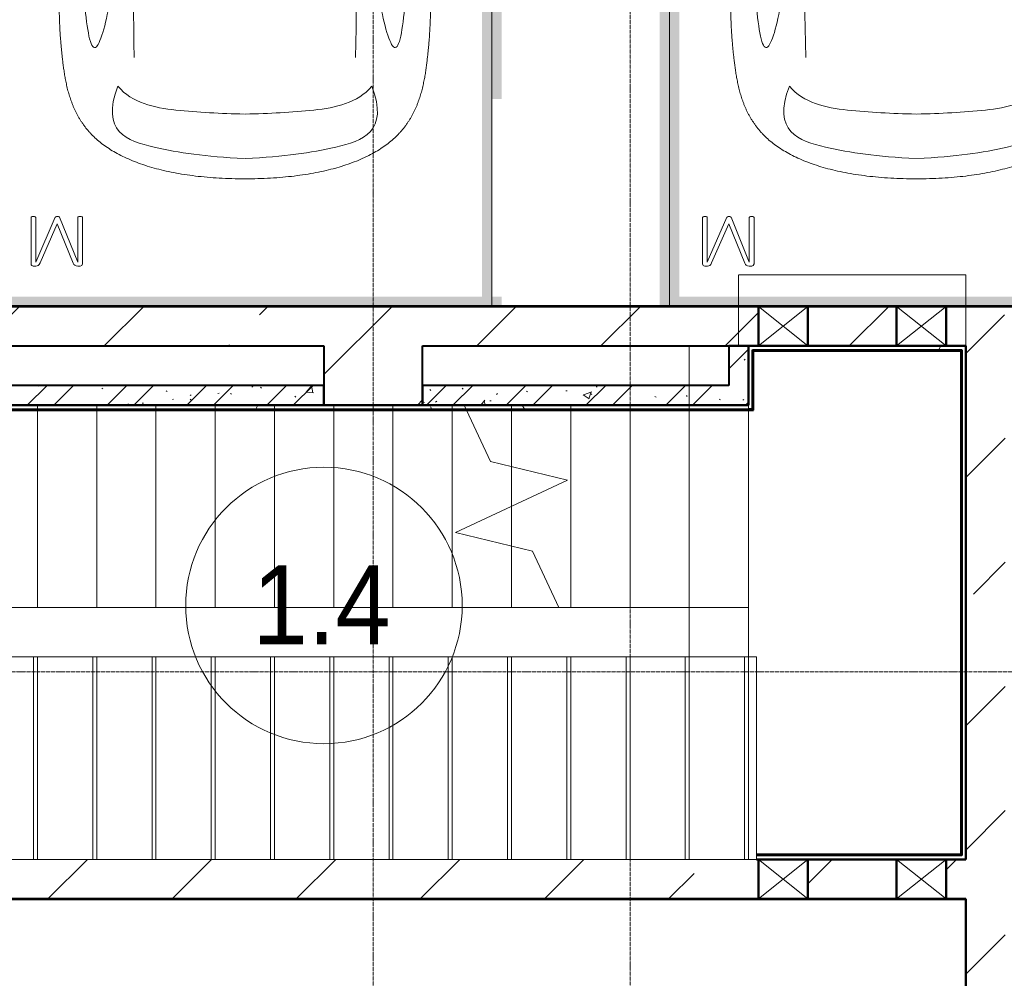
# Model space of a CAD drawing. Header units: millimetres. Extents: x -135639 to 224623, y -383017 to -59102.
# Tile 46 of 256: x 50804 to 55790, y -316568 to -311714. Entities that reach past the tile are written whole.
import ezdxf

# ---------------------------------------------------------------- set-up
doc = ezdxf.new("R2010")
doc.units = ezdxf.units.MM
for name, pattern in [('Линия сетки', [25, 20, -2.5, 0, -2.5]), ('Сверху', [3.96875, 2.38125, -1.5875]), ('Сверху_2_', [4.5, 3, -1.5]), ('Штрих_3_1_5_', [4.5, 3, -1.5])]:
    doc.linetypes.add(name, pattern=pattern)
for name, color, linetype, lineweight in [('A-000-M_MASS', 7, 'Continuous', 18), ('A-010-A_ROOM', 7, 'Continuous', 20), ('A-200-M_WALL', 7, 'Continuous', 18), ('A-200-M_WALL_EXT', 7, 'Continuous', 18), ('A-200-M_WALL_INT', 7, 'Continuous', 18), ('A-200-M_WALL_PAT', 7, 'Continuous', 40), ('A-242-M_STAIR', 7, 'Continuous', 18), ('A-242-MB_STAIR', 7, 'Сверху_2_', 18), ('A-314-M_WINDOW', 7, 'Continuous', 18), ('C-953-M_PARKING', 7, 'Continuous', 18), ('S-280-M_COLUMN', 7, 'Continuous', 18), ('Z-030-M_GRID', 7, 'Continuous', 9), ('Z-060-M_DETAIL', 7, 'Continuous', 18)]:
    doc.layers.add(name, color=color, linetype=linetype, lineweight=lineweight)
doc.styles.add('Arial_2', font='arial.ttf', dxfattribs={"width": 0.9, "height": 400})
pattern_1 = [(50, (0, 0), (437.2423, -38.2536), [45.72, -502.92]), (355, (0, 0), (-84.5828, 458.5367), [36.576, -402.336]), (100.451, (36.44, -3.2), (352.662, 420.2802), [38.856, -427.416]), (46.184, (0, 121.9), (650.59, -100.9033), [68.58, -754.38]), (96.636, (54.2, 113.5), (569.766, 593.8263), [58.284, -641.125]), (351.184, (0, 121.9), (569.7716, 593.8214), [54.864, -603.504]), (21, (60.96, 91.44), (363.875, -245.4366), [45.72, -502.92]), (326, (60.96, 91.44), (148.3253, 442.0518), [36.576, -402.336]), (71.451, (91.3, 71), (512.201, 196.6115), [38.856, -427.416]), (37.5, (0, 0), (7.41278, 202.9318), [6.706, -390.754, 6.706, -401.726, -403.86]), (37.5, (0, 0), (7.41278, 202.9318), [-805.891, 6.706, -397.154]), (7.5, (0, 0), (160.36715, 240.43305), [6.706, -226.162, 6.706, -381.61, -153.924]), (7.5, (0, 0), (160.36715, 240.43305), [-621.182, 6.706, -147.218]), (327.5, (-135.94, 0), (325.41783, -13.7491), [6.706, -145.694, 6.706, -468.782, -630.936]), (327.5, (-135.94, 0), (325.41783, -13.7491), [-627.888, 6.706, -624.23]), (317.5, (-196.9, 0), (355.51, 61.0244), [6.706, -191.414, 6.706, -309.067, -448.056]), (317.5, (-196.9, 0), (355.51, 61.0244), [-513.893, 6.706, -441.35])]
pattern_2 = [(45, (0, 0), (-202.0558, 202.0558), []), (45, (134.7, 0), (-202.0558, 202.0558), [])]
pattern_3 = [(0, (0, 0), (812.8, 203.2), [67.056, -542.544, 67.056, -542.544, -3251.2]), (0, (0, 0), (812.8, 203.2), [-1219.2, 67.056, -1152.144, 67.056, -542.544, -1422.4]), (0, (0, 0), (812.8, 203.2), [-3048, 67.056, -339.344, 67.056, -948.944]), (120, (304.8, 101.6), (-582.37636, 602.30545), [67.056, -542.544, 67.056, -542.544, -3251.2]), (120, (304.8, 101.6), (-582.37636, 602.30545), [-1219.2, 67.056, -1152.144, 67.056, -542.544, -1422.4]), (120, (304.8, 101.6), (-582.37636, 602.30545), [-3048, 67.056, -339.344, 67.056, -948.944]), (240, (406.4, 508), (-230.42364, -805.50545), [67.056, -542.544, 67.056, -542.544, -3251.2]), (240, (406.4, 508), (-230.42364, -805.50545), [-1219.2, 67.056, -1152.144, 67.056, -542.544, -1422.4]), (240, (406.4, 508), (-230.42364, -805.50545), [-3048, 67.056, -339.344, 67.056, -948.944])]
pattern_4 = [(45, (0, 0), (-628.618, 628.618), []), (45, (628.6, 0), (-628.618, 628.618), [1111.25, -222.25, 6.706, -215.544])]

# ---------------------------------------------------------------- blocks, each defined once
blk = doc.blocks.new('A_PAR_Parking - M-V8-B2_-11_400_')
at = {"layer": 'C-953-M_PARKING', "true_color": 0xf7f9fb}
blk.add_hatch(color=7, dxfattribs=at).paths.add_polyline_path([(-1200, 2650), (-1300, 2650), (-1300, -2650), (-1200, -2650), (-1200, 2600), (1200, 2600), (1200, -2650), (1300, -2650), (1300, -650), (1250, -650), (1250, 150), (1300, 150), (1300, 2650), (-1100, 2650)])
at = {"layer": 'A-000-M_MASS', "color": 253, "true_color": 0xaaaaaa}
for points, knots in [([(0, 2003.8), (-45, 2003.7), (-131.8, 2001.4), (-251.9, 1990.7), (-361.8, 1973.6), (-494.8, 1942.4), (-606.8, 1899.6), (-686.2, 1853.3), (-726.1, 1824.5), (-753.4, 1801.8), (-773.8, 1781.9), (-788.8, 1765.5), (-799.4, 1753.1), (-809.5, 1740.4), (-818.9, 1727.5), (-827.7, 1714.4), (-836.1, 1701.2), (-843.9, 1687.9), (-851.2, 1674.4), (-857.9, 1660.8), (-864.3, 1647.2), (-870.2, 1633.6), (-875.7, 1619.8), (-880.7, 1606), (-885.4, 1592.2), (-889.8, 1578.4), (-893.7, 1564.6), (-897.4, 1550.8), (-900.7, 1537.2), (-903.9, 1523.6), (-906.6, 1510.1), (-909.2, 1496.6), (-911.6, 1483.4), (-913.8, 1470.2), (-915.7, 1457.2), (-917.5, 1444.4), (-919.2, 1431.8), (-920.9, 1419.4), (-922.8, 1403.2), (-925.1, 1383.5), (-927.6, 1360.8), (-929.8, 1338.8), (-931.7, 1317.6), (-934, 1290), (-936.3, 1256.7), (-938.2, 1217.6), (-939.4, 1178.6), (-940, 1138.8), (-940, 1097.3), (-939.6, 1053.4), (-938.7, 1006.6), (-937.5, 956.3), (-936, 902.1), (-934.3, 843.5), (-932.5, 780), (-929.8, 688.2), (-926.5, 558.6), (-922.7, 375.9), (-918.9, 163.4), (-914.9, -81.7), (-911.4, -315.4), (-908.5, -521.3), (-906.9, -630.9), (-906.1, -687.4)], [0, 0, 0, 0, 0.02381, 0.047619, 0.071429, 0.095238, 0.142857, 0.166667, 0.178571, 0.190476, 0.202381, 0.208333, 0.214286, 0.220238, 0.22619, 0.232143, 0.238095, 0.244048, 0.25, 0.255952, 0.261905, 0.267857, 0.27381, 0.279762, 0.285714, 0.291667, 0.297619, 0.303571, 0.309524, 0.315476, 0.321429, 0.327381, 0.333333, 0.339286, 0.345238, 0.35119, 0.357143, 0.363095, 0.369048, 0.380952, 0.392857, 0.404762, 0.416667, 0.428571, 0.452381, 0.47619, 0.5, 0.52381, 0.547619, 0.571429, 0.595238, 0.619048, 0.642857, 0.666667, 0.690476, 0.714286, 0.761905, 0.809524, 0.857143, 0.904762, 0.952381, 0.97619, 1, 1, 1, 1]), ([(906.1, -687.4), (906.9, -630.9), (908.5, -521.3), (910.7, -366.9), (912.8, -221.9), (915.6, -40.8), (918.9, 163.4), (922.7, 375.9), (926.5, 558.6), (929.8, 688.2), (932.5, 780), (935, 864.7), (937.7, 958.2), (939.4, 1038.8), (940, 1097.3), (940, 1138.8), (939.4, 1178.6), (938.2, 1217.6), (936.6, 1250.1), (934.9, 1276.7), (932.9, 1303.6), (930.5, 1331.5), (927.6, 1360.8), (925.1, 1383.5), (922.8, 1403.2), (920.9, 1419.4), (919.2, 1431.8), (917.5, 1444.4), (915.7, 1457.2), (913.8, 1470.2), (911.6, 1483.4), (909.2, 1496.6), (906.6, 1510.1), (903.9, 1523.6), (900.7, 1537.2), (897.4, 1550.8), (893.7, 1564.6), (889.8, 1578.4), (885.4, 1592.2), (880.7, 1606), (875.7, 1619.8), (870.2, 1633.6), (864.3, 1647.2), (857.9, 1660.8), (851.2, 1674.4), (843.9, 1687.9), (836.1, 1701.2), (827.7, 1714.4), (818.9, 1727.5), (809.5, 1740.4), (799.4, 1753.1), (788.8, 1765.5), (773.8, 1781.9), (753.4, 1801.8), (726.1, 1824.5), (686.2, 1853.3), (629.5, 1886.4), (550.8, 1921), (461.5, 1950.2), (361.8, 1973.6), (251.9, 1990.7), (131.8, 2001.4), (45, 2003.7), (0, 2003.8)], [0, 0, 0, 0, 0.02381, 0.047619, 0.071429, 0.095238, 0.142857, 0.190476, 0.238095, 0.285714, 0.309524, 0.333333, 0.380952, 0.428571, 0.452381, 0.47619, 0.5, 0.52381, 0.547619, 0.559524, 0.571429, 0.595238, 0.607143, 0.619048, 0.630952, 0.636905, 0.642857, 0.64881, 0.654762, 0.660714, 0.666667, 0.672619, 0.678571, 0.684524, 0.690476, 0.696429, 0.702381, 0.708333, 0.714286, 0.720238, 0.72619, 0.732143, 0.738095, 0.744048, 0.75, 0.755952, 0.761905, 0.767857, 0.77381, 0.779762, 0.785714, 0.791667, 0.797619, 0.809524, 0.821429, 0.833333, 0.857143, 0.880952, 0.904762, 0.928571, 0.952381, 0.97619, 1, 1, 1, 1]), ([(-643, 1534.6), (-731.6, 1765.4), (-468.2, 1854.8), (-203.3, 1891), (-1.9, 1901.6)], [0, 0, 0, 0, 0.867049, 1.684227, 1.684227, 1.684227, 1.684227]), ([(643, 1534.6), (731.6, 1765.4), (468.2, 1854.8), (203.3, 1891), (1.9, 1901.6)], [0, 0, 0, 0, 0.867049, 1.684227, 1.684227, 1.684227, 1.684227]), ([(-643, 1534.6), (-569.6, 1622.1), (-348.5, 1664.3), (-124, 1672.4), (-1.9, 1676.2)], [0, 0, 0, 0, 0.616728, 1.242165, 1.242165, 1.242165, 1.242165]), ([(643, 1534.6), (569.6, 1622.1), (348.5, 1664.3), (124, 1672.4), (1.9, 1676.2)], [0, 0, 0, 0, 0.616728, 1.242165, 1.242165, 1.242165, 1.242165]), ([(908.3, -1105.9), (792, -1130), (753.2, -859.4), (662.6, -332.1), (655.4, 196.5), (660.5, 684.2), (662.6, 1068.4), (763.9, 1442.7), (816.5, 1156.9), (841.5, 605.2), (856.7, 17.5), (856.5, -453.9), (853.2, -716.7)], [0, 0, 0, 0, 1.013953, 2.476159, 4.172855, 5.704608, 7.082231, 8.244161, 9.589947, 11.154659, 12.917121, 14.362976, 14.362976, 14.362976, 14.362976])]:
    blk.add_open_spline(points, degree=3, knots=knots, dxfattribs=at)
blk.add_open_spline([(599.3, -190.1), (592, -24.4), (575.2, 588.2), (560, 1389.4)], degree=3, dxfattribs=at)
at = {"layer": 'C-953-M_PARKING', "color": 253, "true_color": 0xaaaaaa}
for p, q in [((1250, 2650), (-1200, 2650)), ((1250, -2650), (1250, 2650)), ((825.8, 2443.3), (822.1, 2433.8)), ((833.1, 2445.9), (825.8, 2443.3)), ((846, 2445.9), (833.1, 2445.9)), ((854.6, 2444.9), (846, 2445.9)), ((861.1, 2441.8), (854.6, 2444.9)), ((1051.3, 2445.1), (1046.1, 2442.4)), ((1057.5, 2445.9), (1051.3, 2445.1)), ((1071.8, 2445.9), (1057.5, 2445.9)), ((1075.5, 2445.3), (1071.8, 2445.9)), ((1071.8, 2445.9), (1075.5, 2445.3)), ((1079, 2443.3), (1075.5, 2445.3)), ((1075.5, 2445.3), (1079, 2443.3)), ((1081.6, 2439.5), (1079, 2443.3)), ((1079, 2443.3), (1081.6, 2439.5)), ((822.1, 2433.8), (822.1, 2200.1)), ((846.5, 2200.1), (846.5, 2425.3)), ((846.5, 2425.3), (938, 2198.7)), ((865.9, 2436.9), (861.1, 2441.8)), ((869.4, 2430.3), (865.9, 2436.9)), ((950, 2231.9), (869.4, 2430.3)), ((1037.2, 2429.5), (950, 2231.9)), ((959.7, 2198.7), (1058.6, 2425.3)), ((1041.4, 2437.3), (1037.2, 2429.5)), ((1046.1, 2442.4), (1041.4, 2437.3)), ((1058.6, 2425.3), (1058.6, 2200.1)), ((1082.7, 2433.8), (1081.6, 2439.5)), ((1082.7, 2200.1), (1082.7, 2433.8)), ((822.1, 2200.1), (822.6, 2197.9)), ((822.6, 2197.9), (824.5, 2196.4)), ((824.5, 2196.4), (822.6, 2197.9)), ((824.5, 2196.4), (828.2, 2195.4)), ((828.2, 2195.4), (824.5, 2196.4)), ((828.2, 2195.4), (833.8, 2195)), ((833.8, 2195), (839.8, 2195.4)), ((839.8, 2195.4), (843.6, 2196.4)), ((843.6, 2196.4), (839.8, 2195.4)), ((843.6, 2196.4), (845.7, 2197.9)), ((845.7, 2197.9), (843.6, 2196.4)), ((845.7, 2197.9), (846.5, 2200.1)), ((938, 2198.7), (939, 2197.3)), ((939, 2197.3), (938, 2198.7)), ((939, 2197.3), (941, 2196.1)), ((941, 2196.1), (939, 2197.3)), ((941, 2196.1), (944.2, 2195.3)), ((944.2, 2195.3), (941, 2196.1)), ((944.2, 2195.3), (948.9, 2195)), ((948.9, 2195), (944.2, 2195.3)), ((948.9, 2195), (953.2, 2195.3)), ((953.2, 2195.3), (948.9, 2195)), ((953.2, 2195.3), (956.4, 2196.1)), ((956.4, 2196.1), (953.2, 2195.3)), ((956.4, 2196.1), (958.5, 2197.3)), ((958.5, 2197.3), (956.4, 2196.1)), ((958.5, 2197.3), (959.7, 2198.7)), ((959.7, 2198.7), (958.5, 2197.3)), ((1058.6, 2200.1), (1059.2, 2197.9)), ((1059.2, 2197.9), (1061.1, 2196.4)), ((1061.1, 2196.4), (1059.2, 2197.9)), ((1061.1, 2196.4), (1064.9, 2195.4)), ((1064.9, 2195.4), (1061.1, 2196.4)), ((1064.9, 2195.4), (1070.4, 2195)), ((1070.4, 2195), (1076.3, 2195.4)), ((1076.3, 2195.4), (1080, 2196.4)), ((1080, 2196.4), (1076.3, 2195.4)), ((1080, 2196.4), (1082.1, 2197.9)), ((1082.1, 2197.9), (1080, 2196.4)), ((1082.1, 2197.9), (1082.7, 2200.1)), ((1082.7, 2200.1), (1082.1, 2197.9))]:
    blk.add_line(p, q, dxfattribs=at)
blk = doc.blocks.new('A_PAR_Parking - M-V2-B2_-11_400_')
at = {"layer": 'C-953-M_PARKING', "true_color": 0xf7f9fb}
blk.add_hatch(color=7, dxfattribs=at).paths.add_polyline_path([(-50, 2650), (-1300, 2650), (-1300, 2600), (-1250, 2600), (-1250, 1600), (-1300, 1600), (-1300, -1350), (-1250, -1350), (-1250, -2350), (-1300, -2350), (-1300, -2650), (-1200, -2650), (-1200, 2600), (1200, 2600), (1200, -2650), (1300, -2650), (1300, 2650), (80.9, 2650)])
at = {"layer": 'A-000-M_MASS', "color": 253, "true_color": 0xaaaaaa}
for points, knots in [([(0, 2003.8), (-45, 2003.7), (-131.8, 2001.4), (-251.9, 1990.7), (-361.8, 1973.6), (-494.8, 1942.4), (-606.8, 1899.6), (-686.2, 1853.3), (-726.1, 1824.5), (-753.4, 1801.8), (-773.8, 1781.9), (-788.8, 1765.5), (-799.4, 1753.1), (-809.5, 1740.4), (-818.9, 1727.5), (-827.7, 1714.4), (-836.1, 1701.2), (-843.9, 1687.9), (-851.2, 1674.4), (-857.9, 1660.8), (-864.3, 1647.2), (-870.2, 1633.6), (-875.7, 1619.8), (-880.7, 1606), (-885.4, 1592.2), (-889.8, 1578.4), (-893.7, 1564.6), (-897.4, 1550.8), (-900.7, 1537.2), (-903.9, 1523.6), (-906.6, 1510.1), (-909.2, 1496.6), (-911.6, 1483.4), (-913.8, 1470.2), (-915.7, 1457.2), (-917.5, 1444.4), (-919.2, 1431.8), (-920.9, 1419.4), (-922.8, 1403.2), (-925.1, 1383.5), (-927.6, 1360.8), (-929.8, 1338.8), (-931.7, 1317.6), (-934, 1290), (-936.3, 1256.7), (-938.2, 1217.6), (-939.4, 1178.6), (-940, 1138.8), (-940, 1097.3), (-939.6, 1053.4), (-938.7, 1006.6), (-937.5, 956.3), (-936, 902.1), (-934.3, 843.5), (-932.5, 780), (-929.8, 688.2), (-926.5, 558.6), (-922.7, 375.9), (-918.9, 163.4), (-914.9, -81.7), (-911.4, -315.4), (-908.5, -521.3), (-906.9, -630.9), (-906.1, -687.4)], [0, 0, 0, 0, 0.02381, 0.047619, 0.071429, 0.095238, 0.142857, 0.166667, 0.178571, 0.190476, 0.202381, 0.208333, 0.214286, 0.220238, 0.22619, 0.232143, 0.238095, 0.244048, 0.25, 0.255952, 0.261905, 0.267857, 0.27381, 0.279762, 0.285714, 0.291667, 0.297619, 0.303571, 0.309524, 0.315476, 0.321429, 0.327381, 0.333333, 0.339286, 0.345238, 0.35119, 0.357143, 0.363095, 0.369048, 0.380952, 0.392857, 0.404762, 0.416667, 0.428571, 0.452381, 0.47619, 0.5, 0.52381, 0.547619, 0.571429, 0.595238, 0.619048, 0.642857, 0.666667, 0.690476, 0.714286, 0.761905, 0.809524, 0.857143, 0.904762, 0.952381, 0.97619, 1, 1, 1, 1]), ([(906.1, -687.4), (906.9, -630.9), (908.5, -521.3), (910.7, -366.9), (912.8, -221.9), (915.6, -40.8), (918.9, 163.4), (922.7, 375.9), (926.5, 558.6), (929.8, 688.2), (932.5, 780), (935, 864.7), (937.7, 958.2), (939.4, 1038.8), (940, 1097.3), (940, 1138.8), (939.4, 1178.6), (938.2, 1217.6), (936.6, 1250.1), (934.9, 1276.7), (932.9, 1303.6), (930.5, 1331.5), (927.6, 1360.8), (925.1, 1383.5), (922.8, 1403.2), (920.9, 1419.4), (919.2, 1431.8), (917.5, 1444.4), (915.7, 1457.2), (913.8, 1470.2), (911.6, 1483.4), (909.2, 1496.6), (906.6, 1510.1), (903.9, 1523.6), (900.7, 1537.2), (897.4, 1550.8), (893.7, 1564.6), (889.8, 1578.4), (885.4, 1592.2), (880.7, 1606), (875.7, 1619.8), (870.2, 1633.6), (864.3, 1647.2), (857.9, 1660.8), (851.2, 1674.4), (843.9, 1687.9), (836.1, 1701.2), (827.7, 1714.4), (818.9, 1727.5), (809.5, 1740.4), (799.4, 1753.1), (788.8, 1765.5), (773.8, 1781.9), (753.4, 1801.8), (726.1, 1824.5), (686.2, 1853.3), (629.5, 1886.4), (550.8, 1921), (461.5, 1950.2), (361.8, 1973.6), (251.9, 1990.7), (131.8, 2001.4), (45, 2003.7), (0, 2003.8)], [0, 0, 0, 0, 0.02381, 0.047619, 0.071429, 0.095238, 0.142857, 0.190476, 0.238095, 0.285714, 0.309524, 0.333333, 0.380952, 0.428571, 0.452381, 0.47619, 0.5, 0.52381, 0.547619, 0.559524, 0.571429, 0.595238, 0.607143, 0.619048, 0.630952, 0.636905, 0.642857, 0.64881, 0.654762, 0.660714, 0.666667, 0.672619, 0.678571, 0.684524, 0.690476, 0.696429, 0.702381, 0.708333, 0.714286, 0.720238, 0.72619, 0.732143, 0.738095, 0.744048, 0.75, 0.755952, 0.761905, 0.767857, 0.77381, 0.779762, 0.785714, 0.791667, 0.797619, 0.809524, 0.821429, 0.833333, 0.857143, 0.880952, 0.904762, 0.928571, 0.952381, 0.97619, 1, 1, 1, 1]), ([(-643, 1534.6), (-731.6, 1765.4), (-468.2, 1854.8), (-203.3, 1891), (-1.9, 1901.6)], [0, 0, 0, 0, 0.867049, 1.684227, 1.684227, 1.684227, 1.684227]), ([(643, 1534.6), (731.6, 1765.4), (468.2, 1854.8), (203.3, 1891), (1.9, 1901.6)], [0, 0, 0, 0, 0.867049, 1.684227, 1.684227, 1.684227, 1.684227]), ([(-643, 1534.6), (-569.6, 1622.1), (-348.5, 1664.3), (-124, 1672.4), (-1.9, 1676.2)], [0, 0, 0, 0, 0.616728, 1.242165, 1.242165, 1.242165, 1.242165]), ([(643, 1534.6), (569.6, 1622.1), (348.5, 1664.3), (124, 1672.4), (1.9, 1676.2)], [0, 0, 0, 0, 0.616728, 1.242165, 1.242165, 1.242165, 1.242165]), ([(-908.3, -1105.9), (-792, -1130), (-753.2, -859.4), (-662.6, -332.1), (-655.4, 196.5), (-660.5, 684.2), (-662.6, 1068.4), (-763.9, 1442.7), (-816.5, 1156.9), (-841.5, 605.2), (-856.7, 17.5), (-856.5, -453.9), (-853.2, -716.7)], [0, 0, 0, 0, 1.013953, 2.476159, 4.172855, 5.704608, 7.082231, 8.244161, 9.589947, 11.154659, 12.917121, 14.362976, 14.362976, 14.362976, 14.362976]), ([(908.3, -1105.9), (792, -1130), (753.2, -859.4), (662.6, -332.1), (655.4, 196.5), (660.5, 684.2), (662.6, 1068.4), (763.9, 1442.7), (816.5, 1156.9), (841.5, 605.2), (856.7, 17.5), (856.5, -453.9), (853.2, -716.7)], [0, 0, 0, 0, 1.013953, 2.476159, 4.172855, 5.704608, 7.082231, 8.244161, 9.589947, 11.154659, 12.917121, 14.362976, 14.362976, 14.362976, 14.362976])]:
    blk.add_open_spline(points, degree=3, knots=knots, dxfattribs=at)
for points in [[(-599.3, -190.1), (-592, -24.4), (-575.2, 588.2), (-560, 1389.4)], [(599.3, -190.1), (592, -24.4), (575.2, 588.2), (560, 1389.4)]]:
    blk.add_open_spline(points, degree=3, dxfattribs=at)
at = {"layer": 'C-953-M_PARKING', "color": 253, "true_color": 0xaaaaaa}
for p, q in [((1250, 2650), (-1250, 2650)), ((-1250, 2650), (-1250, -2650)), ((825.8, 2443.3), (822.1, 2433.8)), ((833.1, 2445.9), (825.8, 2443.3)), ((846, 2445.9), (833.1, 2445.9)), ((854.6, 2444.9), (846, 2445.9)), ((861.1, 2441.8), (854.6, 2444.9)), ((1051.3, 2445.1), (1046.1, 2442.4)), ((1057.5, 2445.9), (1051.3, 2445.1)), ((1071.8, 2445.9), (1057.5, 2445.9)), ((1075.5, 2445.3), (1071.8, 2445.9)), ((1071.8, 2445.9), (1075.5, 2445.3)), ((1079, 2443.3), (1075.5, 2445.3)), ((1075.5, 2445.3), (1079, 2443.3)), ((1081.6, 2439.5), (1079, 2443.3)), ((1079, 2443.3), (1081.6, 2439.5)), ((822.1, 2433.8), (822.1, 2200.1)), ((846.5, 2200.1), (846.5, 2425.3)), ((846.5, 2425.3), (938, 2198.7)), ((865.9, 2436.9), (861.1, 2441.8)), ((869.4, 2430.3), (865.9, 2436.9)), ((950, 2231.9), (869.4, 2430.3)), ((1037.2, 2429.5), (950, 2231.9)), ((959.7, 2198.7), (1058.6, 2425.3)), ((1041.4, 2437.3), (1037.2, 2429.5)), ((1046.1, 2442.4), (1041.4, 2437.3)), ((1058.6, 2425.3), (1058.6, 2200.1)), ((1082.7, 2433.8), (1081.6, 2439.5)), ((1082.7, 2200.1), (1082.7, 2433.8)), ((822.1, 2200.1), (822.6, 2197.9)), ((822.6, 2197.9), (824.5, 2196.4)), ((824.5, 2196.4), (822.6, 2197.9)), ((824.5, 2196.4), (828.2, 2195.4)), ((828.2, 2195.4), (824.5, 2196.4)), ((828.2, 2195.4), (833.8, 2195)), ((833.8, 2195), (839.8, 2195.4)), ((839.8, 2195.4), (843.6, 2196.4)), ((843.6, 2196.4), (839.8, 2195.4)), ((843.6, 2196.4), (845.7, 2197.9)), ((845.7, 2197.9), (843.6, 2196.4)), ((845.7, 2197.9), (846.5, 2200.1)), ((938, 2198.7), (939, 2197.3)), ((939, 2197.3), (938, 2198.7)), ((939, 2197.3), (941, 2196.1)), ((941, 2196.1), (939, 2197.3)), ((941, 2196.1), (944.2, 2195.3)), ((944.2, 2195.3), (941, 2196.1)), ((944.2, 2195.3), (948.9, 2195)), ((948.9, 2195), (944.2, 2195.3)), ((948.9, 2195), (953.2, 2195.3)), ((953.2, 2195.3), (948.9, 2195)), ((953.2, 2195.3), (956.4, 2196.1)), ((956.4, 2196.1), (953.2, 2195.3)), ((956.4, 2196.1), (958.5, 2197.3)), ((958.5, 2197.3), (956.4, 2196.1)), ((958.5, 2197.3), (959.7, 2198.7)), ((959.7, 2198.7), (958.5, 2197.3)), ((1058.6, 2200.1), (1059.2, 2197.9)), ((1059.2, 2197.9), (1061.1, 2196.4)), ((1061.1, 2196.4), (1059.2, 2197.9)), ((1061.1, 2196.4), (1064.9, 2195.4)), ((1064.9, 2195.4), (1061.1, 2196.4)), ((1064.9, 2195.4), (1070.4, 2195)), ((1070.4, 2195), (1076.3, 2195.4)), ((1076.3, 2195.4), (1080, 2196.4)), ((1080, 2196.4), (1076.3, 2195.4)), ((1080, 2196.4), (1082.1, 2197.9)), ((1082.1, 2197.9), (1080, 2196.4)), ((1082.1, 2197.9), (1082.7, 2200.1)), ((1082.7, 2200.1), (1082.1, 2197.9))]:
    blk.add_line(p, q, dxfattribs=at)
blk = doc.blocks.new('135_SLK_GD_AR_rvt-1-B2_-11_400_')
at = {"layer": 'A-200-M_WALL_PAT', "lineweight": 9, "true_color": 0xaaaaaa}
h = blk.add_hatch(dxfattribs=at)
h.set_pattern_fill('FP_1', color=253, style=0, pattern_type=2)
h.set_pattern_definition(pattern_1)
h.paths.add_polyline_path([(63050, 48150), (63050, 48350), (62950, 48350), (62950, 48150)])
h = blk.add_hatch(dxfattribs=at)
h.set_pattern_fill('FP_2', color=253, style=0, pattern_type=2)
h.set_pattern_definition(pattern_2)
h.paths.add_polyline_path([(63050, 48150), (63050, 48350), (62950, 48350), (62950, 48150)])
h = blk.add_hatch(dxfattribs=at)
h.set_pattern_fill('FP_4', color=253, style=0, pattern_type=2)
h.set_pattern_definition(pattern_3)
h.paths.add_polyline_path([(64130, 48330), (64130, 48350), (63050, 48350), (63050, 48330), (64125, 48330)])
h = blk.add_hatch(dxfattribs=at)
h.set_pattern_fill('FP_4', color=253, style=0, pattern_type=2)
h.set_pattern_definition(pattern_3)
h.paths.add_polyline_path([(63070, 48030), (63070, 48330), (63050, 48330), (63050, 48030)])
h = blk.add_hatch(dxfattribs=at)
h.set_pattern_fill('FP_4', color=253, style=0, pattern_type=2)
h.set_pattern_definition(pattern_3)
h.paths.add_polyline_path([(64150, 45770), (64150, 48350), (64130, 48350), (64130, 45770)])
h = blk.add_hatch(dxfattribs=at)
h.set_pattern_fill('FP_1', color=253, style=0, pattern_type=2)
h.set_pattern_definition(pattern_1)
h.paths.add_polyline_path([(58250, 48050), (60900, 48050), (60900, 48150), (58250, 48150)])
h = blk.add_hatch(dxfattribs=at)
h.set_pattern_fill('FP_2', color=253, style=0, pattern_type=2)
h.set_pattern_definition(pattern_2)
h.paths.add_polyline_path([(58250, 48050), (60900, 48050), (60900, 48150), (58250, 48150)])
h = blk.add_hatch(dxfattribs=at)
h.set_pattern_fill('FP_1', color=253, style=0, pattern_type=2)
h.set_pattern_definition(pattern_1)
h.paths.add_polyline_path([(61400, 48050), (63050, 48050), (63050, 48150), (61400, 48150)])
h = blk.add_hatch(dxfattribs=at)
h.set_pattern_fill('FP_2', color=253, style=0, pattern_type=2)
h.set_pattern_definition(pattern_2)
h.paths.add_polyline_path([(61400, 48050), (63050, 48050), (63050, 48150), (61400, 48150)])
h = blk.add_hatch(dxfattribs=at)
h.set_pattern_fill('FP_4', color=253, style=0, pattern_type=2)
h.set_pattern_definition(pattern_3)
h.paths.add_polyline_path([(63050, 48030), (63050, 48050), (57950, 48050), (57950, 48030), (61728.8, 48030)])
h = blk.add_hatch(dxfattribs=at)
h.set_pattern_fill('FP_4', color=253, style=0, pattern_type=2)
h.set_pattern_definition(pattern_3)
h.paths.add_polyline_path([(64150, 45750), (64150, 45770), (63090, 45770), (63090, 45750), (64050, 45750)])
h.paths.add_polyline_path([(57950, 45750), (58887.5, 45750), (58887.5, 45770), (57950, 45770)])
at = {"layer": 'A-200-M_WALL', "color": 253, "lineweight": 40, "true_color": 0xaaaaaa}
for p, q in [((63070, 48330), (64125, 48330)), ((63070, 48325), (63070, 48330)), ((63070, 48030), (63070, 48325)), ((64125, 48330), (64130, 48330)), ((64130, 48330), (64130, 45775)), ((57970, 48030), (63050, 48030)), ((63070, 48030), (63050, 48030)), ((64130, 45770), (63090, 45770)), ((64130, 45775), (64130, 45770))]:
    blk.add_line(p, q, dxfattribs=at)
at = {"layer": 'A-200-M_WALL_INT', "color": 253, "lineweight": 40, "true_color": 0xaaaaaa}
for p, q in [((75352, 48552), (57750, 48552)), ((57750, 48550), (63100, 48550)), ((63350, 48550), (63800, 48550)), ((64050, 48550), (65100, 48550)), ((63050, 48350), (62950, 48350)), ((62950, 48350), (62950, 48150)), ((63050, 48150), (63050, 48350)), ((63100, 48350), (63050, 48350)), ((63050, 48350), (63050, 48330)), ((63050, 48330), (63050, 48325)), ((63050, 48325), (63050, 48050)), ((63075, 48325), (64125, 48325)), ((63075, 48025), (63075, 48325)), ((63800, 48350), (63350, 48350)), ((64125, 48350), (64050, 48350)), ((64130, 48350), (64125, 48350)), ((64125, 48325), (64125, 45775)), ((64150, 48350), (64130, 48350)), ((64150, 45775), (64150, 48350)), ((60900, 48150), (58250, 48150)), ((60900, 48050), (60900, 48150)), ((62950, 48150), (61400, 48150)), ((61400, 48150), (61400, 48050)), ((63050, 48050), (63050, 48150)), ((63050, 48050), (57950, 48050)), ((57975, 48025), (63050, 48025)), ((58250, 48050), (60900, 48050)), ((61400, 48050), (63050, 48050)), ((63050, 48025), (63070, 48025)), ((63070, 48025), (63075, 48025)), ((64125, 45775), (63090, 45775)), ((64150, 45770), (64150, 45775)), ((64150, 45750), (64150, 45770)), ((63090, 45750), (63100, 45750)), ((63350, 45750), (63800, 45750)), ((64050, 45750), (64150, 45750)), ((57748, 45548), (64148, 45548)), ((63100, 45550), (57750, 45550)), ((63800, 45550), (63350, 45550)), ((64148, 45550), (64050, 45550)), ((64150, 45550), (64148, 45550)), ((64148, 45548), (64148, 40300)), ((64150, 40300), (64150, 45550))]:
    blk.add_line(p, q, dxfattribs=at)
at = {"layer": 'A-242-M_STAIR', "color": 253, "true_color": 0xaaaaaa}
for p, q in [((60050, 48025), (60050, 47025)), ((60350, 48025), (60350, 47025)), ((60650, 48025), (60650, 47025)), ((60950, 48025), (60950, 47025)), ((61250, 48025), (61250, 47025)), ((61550, 48025), (61550, 47025)), ((61850, 47738.4), (61850, 47537.5)), ((61850, 47336.6), (61850, 47025)), ((60050, 47025), (60350, 47025)), ((60350, 47025), (60650, 47025)), ((60650, 47025), (60950, 47025)), ((60950, 47025), (61250, 47025)), ((61250, 47025), (61550, 47025)), ((61550, 47025), (61850, 47025)), ((61850, 47025), (62089, 47025))]:
    blk.add_line(p, q, dxfattribs=at)
at = {"layer": 'A-242-M_STAIR', "color": 253, "linetype": 'Штрих_3_1_5_', "true_color": 0xaaaaaa}
for p, q in [((60050, 48025), (60050, 47025)), ((60350, 48025), (60350, 47025)), ((60650, 48025), (60650, 47025)), ((60950, 48025), (60950, 47025)), ((61250, 48025), (61250, 47025)), ((61550, 48025), (61550, 47025)), ((61850, 47738.4), (61850, 47537.5)), ((61850, 47336.6), (61850, 47025))]:
    blk.add_line(p, q, dxfattribs=at)
at = {"layer": 'A-242-MB_STAIR', "color": 253, "linetype": 'Сверху', "true_color": 0xaaaaaa}
for p, q in [((64150, 48710), (63000, 48710)), ((63000, 48710), (63000, 48350)), ((64150, 45750), (64150, 48710)), ((62750, 48350), (62750, 48050)), ((63000, 48350), (62750, 48350)), ((63050, 48350), (63050, 48050)), ((64150, 48350), (63050, 48350)), ((63050, 48350), (63050, 48050)), ((64150, 48350), (63050, 48350)), ((64150, 45750), (64150, 48350)), ((64150, 45750), (64150, 48350)), ((59150, 48050), (62750, 48050)), ((59150, 48050), (63050, 48050)), ((59450, 48050), (59450, 47025)), ((59450, 48050), (59450, 47025)), ((59450, 48050), (59450, 47025)), ((59450, 48050), (59450, 47025)), ((59750, 48050), (59750, 47025)), ((59750, 48050), (59750, 47025)), ((59750, 48050), (59750, 47025)), ((59750, 48050), (59750, 47025)), ((60050, 48050), (60050, 47025)), ((60050, 48050), (60050, 47025)), ((60050, 48050), (60050, 47025)), ((60050, 48050), (60050, 47025)), ((60350, 48050), (60350, 47025)), ((60350, 48050), (60350, 47025)), ((60350, 48050), (60350, 47025)), ((60350, 48050), (60350, 47025)), ((60650, 48050), (60650, 47025)), ((60650, 48050), (60650, 47025)), ((60650, 48050), (60650, 47025)), ((60650, 48050), (60650, 47025)), ((60950, 48050), (60950, 47025)), ((60950, 48050), (60950, 47025)), ((60950, 48050), (60950, 47025)), ((60950, 48050), (60950, 47025)), ((61250, 48050), (61250, 47025)), ((61250, 48050), (61250, 47025)), ((61250, 48050), (61250, 47025)), ((61250, 48050), (61250, 47025)), ((61550, 48050), (61550, 47025)), ((61550, 48050), (61550, 47025)), ((61550, 48050), (61550, 47025)), ((61550, 48050), (61550, 47025)), ((61850, 48050), (61850, 47025)), ((61850, 48050), (61850, 47025)), ((61850, 48050), (61850, 47025)), ((61850, 48050), (61850, 47025)), ((61850, 48025), (61850, 47738.4)), ((61850, 48025), (61850, 47738.4)), ((62150, 48050), (63050, 48050)), ((62150, 48050), (62150, 47025)), ((62150, 48050), (62150, 47025)), ((62150, 48050), (62150, 47025)), ((62150, 48050), (62150, 47025)), ((62150, 48050), (62150, 47025)), ((62150, 48050), (62150, 47025)), ((62450, 48050), (62450, 47025)), ((62450, 48050), (62450, 47025)), ((62450, 48050), (62450, 47025)), ((62450, 48050), (62450, 47025)), ((62450, 48050), (62450, 47025)), ((62450, 48050), (62450, 47025)), ((62750, 48050), (62750, 47025)), ((62750, 48050), (62750, 47025)), ((62750, 48050), (62750, 47025)), ((62750, 48050), (62750, 47025)), ((62750, 48050), (62750, 47025)), ((62750, 48050), (62750, 47025)), ((63050, 48050), (63050, 47025)), ((63050, 48050), (63050, 47025)), ((63050, 48050), (63050, 47025)), ((63050, 48050), (63050, 47025)), ((61850, 47537.5), (61850, 47336.6)), ((61850, 47537.5), (61850, 47336.6)), ((59150, 47025), (62750, 47025)), ((59150, 47025), (63050, 47025)), ((62089, 47025), (63050, 47025)), ((62750, 47025), (62750, 46775)), ((63050, 47025), (63050, 46775)), ((63050, 47025), (63050, 46775)), ((63050, 46775), (59150, 46775)), ((63050, 46775), (59150, 46775)), ((59450, 45750), (59450, 46775)), ((59450, 45750), (59450, 46775)), ((59450, 45750), (59450, 46775)), ((59450, 45750), (59450, 46775)), ((59750, 45750), (59750, 46775)), ((59750, 45750), (59750, 46775)), ((59750, 45750), (59750, 46775)), ((59750, 45750), (59750, 46775)), ((60050, 45750), (60050, 46775)), ((60050, 45750), (60050, 46775)), ((60050, 45750), (60050, 46775)), ((60050, 45750), (60050, 46775)), ((60350, 45750), (60350, 46775)), ((60350, 45750), (60350, 46775)), ((60350, 45750), (60350, 46775)), ((60350, 45750), (60350, 46775)), ((60650, 45750), (60650, 46775)), ((60650, 45750), (60650, 46775)), ((60650, 45750), (60650, 46775)), ((60650, 45750), (60650, 46775)), ((60950, 45750), (60950, 46775)), ((60950, 45750), (60950, 46775)), ((60950, 45750), (60950, 46775)), ((60950, 45750), (60950, 46775)), ((61250, 45750), (61250, 46775)), ((61250, 45750), (61250, 46775)), ((61250, 45750), (61250, 46775)), ((61250, 45750), (61250, 46775)), ((61550, 45750), (61550, 46775)), ((61550, 45750), (61550, 46775)), ((61550, 45750), (61550, 46775)), ((61550, 45750), (61550, 46775)), ((61850, 45750), (61850, 46775)), ((61850, 45750), (61850, 46775)), ((61850, 45750), (61850, 46775)), ((61850, 45750), (61850, 46775)), ((62150, 45750), (62150, 46775)), ((62150, 45750), (62150, 46775)), ((62150, 45750), (62150, 46775)), ((62150, 45750), (62150, 46775)), ((62450, 45750), (62450, 46775)), ((62450, 45750), (62450, 46775)), ((62450, 45750), (62450, 46775)), ((62450, 45750), (62450, 46775)), ((62750, 46775), (62750, 45750)), ((62750, 45750), (62750, 46775)), ((62750, 45750), (62750, 46775)), ((62750, 45750), (62750, 46775)), ((62750, 45750), (62750, 46775)), ((63050, 45750), (63050, 46775)), ((63050, 45750), (63050, 46775)), ((63050, 45750), (63050, 46775)), ((63050, 45750), (63050, 46775)), ((63050, 45750), (59150, 45750)), ((63050, 45750), (59150, 45750)), ((62750, 45750), (64150, 45750)), ((63050, 45750), (64150, 45750)), ((63050, 45750), (64150, 45750))]:
    blk.add_line(p, q, dxfattribs=at)
at = {"layer": 'A-242-MB_STAIR', "color": 253, "linetype": 'Continuous', "true_color": 0xaaaaaa}
for p, q in [((61744.3, 47764.1), (61611, 48050)), ((62133.2, 47669.6), (61744.3, 47764.1)), ((61566.8, 47405.4), (62133.2, 47669.6)), ((61955.7, 47310.9), (61566.8, 47405.4)), ((62089, 47025), (61955.7, 47310.9))]:
    blk.add_line(p, q, dxfattribs=at)
at = {"layer": 'C-953-M_PARKING', "color": 253, "lineweight": 18, "true_color": 0xaaaaaa, "rotation": 180}
for name, p in [('A_PAR_Parking - M-V2-B2_-11_400_', (60500, 51200)), ('A_PAR_Parking - M-V8-B2_-11_400_', (63900, 51200))]:
    blk.add_blockref(name, p, dxfattribs=at)
blk = doc.blocks.new('231_Отверстие прямоуг _Окно_Стена_ - Ниша под балку-1795230-B2_-11_400_')
at = {"layer": 'A-314-M_WINDOW', "color": 253, "lineweight": 50, "true_color": 0xaaaaaa}
for p, q in [((0, -100), (0, 100)), ((0, 100), (250, 100)), ((250, 100), (250, -100)), ((250, -100), (0, -100))]:
    blk.add_line(p, q, dxfattribs=at)
at = {"layer": 'Z-060-M_DETAIL', "color": 253, "true_color": 0xaaaaaa}
for p, q in [((0, 100), (0, -100)), ((250, 100), (0, 100)), ((250, 100), (0, -100)), ((0, 100), (250, -100)), ((250, 100), (250, -100)), ((0, -100), (250, -100))]:
    blk.add_line(p, q, dxfattribs=at)
blk = doc.blocks.new('135_SLK_K1-2-3_KR_rvt-1-B2_-11_400_')
at = {"layer": 'A-200-M_WALL_PAT', "lineweight": 9, "true_color": 0xaaaaaa}
h = blk.add_hatch(dxfattribs=at)
h.set_pattern_fill('FP_5', color=253, style=0, pattern_type=2)
h.set_pattern_definition(pattern_4)
h.paths.add_polyline_path([(71434.5, 48350), (71700, 48350), (71700, 48550), (69800, 48550), (69800, 48350), (70741.3, 48350)])
h.paths.add_polyline_path([(72350, 48350), (72350, 48550), (72200, 48550), (72200, 48350)])
h.paths.add_polyline_path([(63800, 48350), (63800, 48550), (63350, 48550), (63350, 48350)])
h.paths.add_polyline_path([(64050, 48350), (64500, 48350), (64500, 48550), (64050, 48550), (64050, 48357.3)])
h.paths.add_polyline_path([(66581.7, 48350), (66800, 48350), (66800, 48360), (66900, 48360), (66900, 48550), (66300, 48550), (66300, 48350)])
h.paths.add_polyline_path([(60342.3, 48350), (60900, 48350), (60900, 48550), (58250, 48550), (58250, 48350), (59649, 48350)])
h.paths.add_polyline_path([(62422.1, 48350), (63100, 48350), (63100, 48550), (61400, 48550), (61400, 48350), (61728.8, 48350)])
h.paths.add_polyline_path([(65100, 48350), (65100, 48550), (65000, 48550), (65000, 48350)])
h = blk.add_hatch(dxfattribs=at)
h.set_pattern_fill('FP_5', color=253, style=0, pattern_type=2)
h.set_pattern_definition(pattern_4)
h.paths.add_polyline_path([(64350, 40050), (64350, 48350), (64150, 48350), (64150, 40265), (64215, 40265), (64215, 40250), (64150, 40250), (64150, 40050)])
h = blk.add_hatch(dxfattribs=at)
h.set_pattern_fill('FP_5', color=253, style=0, pattern_type=2)
h.set_pattern_definition(pattern_4)
h.paths.add_polyline_path([(63800, 45550), (63800, 45750), (63350, 45750), (63350, 45550)])
h.paths.add_polyline_path([(64150, 45550), (64150, 45750), (64050, 45750), (64050, 45550)])
h.paths.add_polyline_path([(63100, 45550), (63100, 45750), (57750, 45750), (57750, 45550), (60342.3, 45550)])
at = {"layer": 'S-280-M_COLUMN', "lineweight": 9, "true_color": 0xaaaaaa}
h = blk.add_hatch(dxfattribs=at)
h.set_pattern_fill('FP_5', color=253, style=0, pattern_type=2)
h.set_pattern_definition(pattern_4)
h.paths.add_polyline_path([(61400, 48050), (61400, 48550), (60900, 48550), (60900, 48050)])
at = {"layer": 'A-000-M_MASS', "color": 253, "true_color": 0xaaaaaa}
for p, q in [((59130, 46775), (59430, 46775)), ((59430, 46775), (59730, 46775)), ((59430, 46775), (59430, 45750)), ((59730, 46775), (60030, 46775)), ((59730, 45750), (59730, 46775)), ((60030, 46775), (60330, 46775)), ((60030, 45750), (60030, 46775)), ((60330, 46775), (60630, 46775)), ((60330, 45750), (60330, 46775)), ((60630, 46775), (60930, 46775)), ((60630, 45750), (60630, 46775)), ((60930, 46775), (61230, 46775)), ((60930, 45750), (60930, 46775)), ((61230, 46775), (61530, 46775)), ((61230, 45750), (61230, 46775)), ((61530, 46775), (61830, 46775)), ((61530, 45750), (61530, 46775)), ((61830, 46775), (62130, 46775)), ((61830, 45750), (61830, 46775)), ((62130, 46775), (62430, 46775)), ((62130, 45750), (62130, 46775)), ((62430, 46775), (62730, 46775)), ((62430, 45750), (62430, 46775)), ((63030, 46775), (62730, 46775)), ((62730, 45750), (62730, 46775)), ((63030, 45750), (63030, 46775)), ((63030, 46775), (63090, 46775)), ((63090, 46775), (63090, 45750)), ((59430, 45750), (59130, 45750)), ((59730, 45750), (59430, 45750)), ((60030, 45750), (59730, 45750)), ((60330, 45750), (60030, 45750)), ((60630, 45750), (60330, 45750)), ((60930, 45750), (60630, 45750)), ((61230, 45750), (60930, 45750)), ((61530, 45750), (61230, 45750)), ((61830, 45750), (61530, 45750)), ((62130, 45750), (61830, 45750)), ((62430, 45750), (62130, 45750)), ((62730, 45750), (62430, 45750)), ((62730, 45750), (63030, 45750)), ((63090, 45750), (63030, 45750))]:
    blk.add_line(p, q, dxfattribs=at)
at = {"layer": 'A-200-M_WALL_EXT', "color": 253, "lineweight": 40, "true_color": 0xaaaaaa}
for p, q in [((60900, 48550), (58250, 48550)), ((63100, 48550), (61400, 48550)), ((63800, 48550), (63350, 48550)), ((64500, 48550), (64050, 48550)), ((58250, 48350), (60900, 48350)), ((61400, 48350), (63100, 48350)), ((63350, 48350), (63800, 48350)), ((64050, 48350), (64150, 48350)), ((64150, 48350), (64150, 45750)), ((63100, 45750), (63090, 45750)), ((63800, 45750), (63350, 45750)), ((64150, 45750), (64050, 45750)), ((57750, 45550), (63100, 45550)), ((63350, 45550), (63800, 45550)), ((64050, 45550), (64150, 45550)), ((64150, 45550), (64150, 40265))]:
    blk.add_line(p, q, dxfattribs=at)
at = {"layer": 'S-280-M_COLUMN', "color": 253, "lineweight": 40, "true_color": 0xaaaaaa}
for p, q in [((61400, 48550), (60900, 48550)), ((60900, 48350), (60900, 48050)), ((61400, 48050), (61400, 48350)), ((60900, 48050), (61400, 48050))]:
    blk.add_line(p, q, dxfattribs=at)
at = {"layer": 'A-314-M_WINDOW', "color": 253, "lineweight": 18, "true_color": 0xaaaaaa}
for p in [(63100, 48450), (63800, 48450), (63100, 45650), (63800, 45650)]:
    blk.add_blockref('231_Отверстие прямоуг _Окно_Стена_ - Ниша под балку-1795230-B2_-11_400_', p, dxfattribs=at)
blk = doc.blocks.new('050_Марка_Помещение - Номер-620969-B2_-11_400_')
at = {"layer": 'A-010-A_ROOM', "color": 253, "true_color": 0xaaaaaa}
blk.add_circle((0, 0), 3.5, dxfattribs=at)
blk = doc.blocks.new('-2 этаж')
at = {"layer": 'Z-030-M_GRID', "color": 253, "linetype": 'Линия сетки', "true_color": 0xaaaaaa}
for p, q in [((320242.3, -369624.6), (320242.3, -260673.7)), ((321542.3, -367088.3), (321542.3, -260673.1)), ((415041.1, -303227.3), (255411.3, -303227.3))]:
    blk.add_line(p, q, dxfattribs=at)
at = {"lineweight": 5}
for name in ['135_SLK_GD_AR_rvt-1-B2_-11_400_', '135_SLK_K1-2-3_KR_rvt-1-B2_-11_400_']:
    blk.add_blockref(name, (259092.3, -349927.3), dxfattribs=at)
at = {"layer": 'A-010-A_ROOM', "color": 253, "true_color": 0xaaaaaa, "xscale": 199.9999999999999, "yscale": 199.9999999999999, "zscale": 199.9999999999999}
blk.add_blockref('050_Марка_Помещение - Номер-620969-B2_-11_400_', (319992.7, -302891.7), dxfattribs=at)
at = {"layer": 'A-010-A_ROOM', "color": 253, "lineweight": 9, "true_color": 0xaaaaaa, "insert": (319631.3, -302688.3), "char_height": 400, "width": 865.822, "attachment_point": 1, "style": 'Arial_2'}
blk.add_mtext('1.4', dxfattribs=at)

msp = doc.modelspace()

# ---------------------------------------------------------------- block references
at = {"color": 0}
msp.add_blockref('-2 этаж', (-267647.8, -11788.6), dxfattribs=at)

doc.saveas('drawing.dxf')
